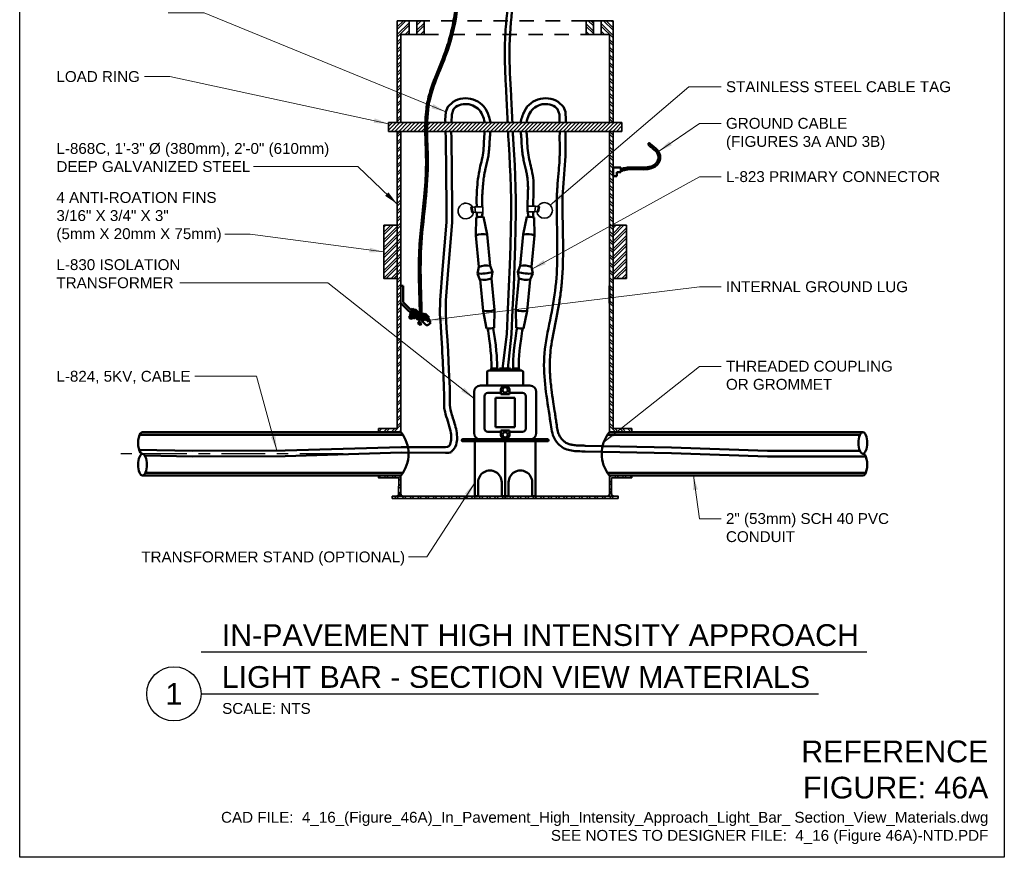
# Model space of a CAD drawing. Header units: inches. Extents: x 0 to 8.5, y 0 to 11.
# Tile 1 of 2: x 0 to 8.5, y 0 to 7.2. Entities that reach past the tile are written whole.
import ezdxf
from ezdxf.enums import TextEntityAlignment as Align

# ---------------------------------------------------------------- set-up
doc = ezdxf.new("R2010")
doc.units = ezdxf.units.IN
doc.header["$LTSCALE"] = 0.5
doc.header["$MEASUREMENT"] = 0
doc.linetypes.add('CENTER2', pattern=[1.125, 0.75, -0.125, 0.125, -0.125])
doc.linetypes.add('DASHED2', pattern=[0.375, 0.25, -0.125])
doc.layers.get('0').update_dxf_attribs({"linetype": 'CONTINUOUS', "lineweight": 35})
for name, color, linetype, lineweight in [('E-AFLD-CIRC-IDEN', 2, 'CONTINUOUS', 35), ('E-AFLD-CIRC-SERS', 203, 'CONTINUOUS', 50), ('E-AFLD-DEVC', 23, 'CONTINUOUS', 50), ('E-GRND-EQUI', 83, 'CONTINUOUS', 50), ('E-POWR-CNDT', 83, 'CONTINUOUS', 50), ('G-ANNO-PATT', 8, 'CONTINUOUS', 18), ('G-ANNO-RDME', 5, 'CONTINUOUS', 18), ('S-FABR-PL~~', 142, 'CONTINUOUS', 35)]:
    doc.layers.add(name, color=color, linetype=linetype, lineweight=lineweight)
for name, color, linetype in [('G-ANNO-DIMS', 7, 'CONTINUOUS'), ('G-ANNO-TEXT', 7, 'CONTINUOUS'), ('G-ANNO-TEXT @ 1', 7, 'CONTINUOUS'), ('G-ANNO-TTLB', 7, 'CONTINUOUS')]:
    doc.layers.add(name, color=color, linetype=linetype)
doc.styles.add('00-E-TITLE-1_1', font='arial.ttf', dxfattribs={"height": 0.1875})
doc.styles.add('01-E-BLDG-1_1', font='arial.ttf', dxfattribs={"height": 0.09375})
doc.styles.add('ARIAL', font='arial.ttf')
doc.dimstyles.new('01-E-BLDG-1_1', dxfattribs={"dimtxt": 0.09375, "dimasz": 0.125, "dimexe": 0.0625, "dimexo": 0.0625, "dimgap": 0.0625, "dimtad": 1, "dimdec": 4, "dimzin": 3, "dimdsep": 46, "dimlunit": 4, "dimtxsty": '01-E-BLDG-1_1', "dimcen": 0.0625, "dimclrd": 1, "dimclre": 1, "dimclrt": 256, "dimazin": 0, "dimtfac": 1, "dimtdec": 4, "dimtmove": 1, "dimatfit": 3, "dimfxl": 1, "dimfrac": 2, "dimtolj": 1, "dimtzin": 3, "dimlwd": 0, "dimlwe": 0, "dimarcsym": 0})

# ---------------------------------------------------------------- blocks, each defined once
blk = doc.blocks.new('*U3')
at = {"color": 0, "linetype": 'Continuous', "lineweight": 30}
blk.add_line((0.2344, 0), (5.5645, 0), dxfattribs=at)
blk.add_circle((0, 0), 0.2344, dxfattribs=at)
at = {"color": 0, "style": 'ARIAL', "flags": 4}
blk.add_attdef('TITLE', text='', height=0.1875, dxfattribs=at).set_placement((0.4134, -0.0043), align=Align.BOTTOM_LEFT)
blk.add_attdef('ID', text='', height=0.1875, dxfattribs=at).set_placement((0, 0), align=Align.MIDDLE_CENTER)
blk.add_attdef('SCALE', text='', height=0.0703, dxfattribs=at).set_placement((0.4167, -0.079), align=Align.TOP_LEFT)
blk = doc.blocks.new('G-DBRK')
at = {"color": 0, "linetype": 'ByBlock', "lineweight": -2}
blk.add_ellipse((0, -0.25), major_axis=(0, -0.25), ratio=0.4, dxfattribs=at)
blk.add_ellipse((0, -0.75), major_axis=(0, -0.25), ratio=0.4, start_param=0, end_param=3.141593, dxfattribs=at)

msp = doc.modelspace()

# ---------------------------------------------------------------- hatches: boundary and pattern name
at = {"layer": 'G-ANNO-PATT'}
h = msp.add_hatch(dxfattribs=at)
h.set_pattern_fill('ANSI32', color=256, scale=0.125, style=0)
h.paths.add_polyline_path([(3.2596, 6.3457), (3.2914, 6.3457), (3.2914, 7.1057), (3.362, 7.1057), (3.362, 7.2233), (3.2596, 7.2233)])
h.paths.add_polyline_path([(3.2914, 6.2687), (3.2596, 6.2687), (3.2596, 3.7021), (3.0982, 3.7021), (3.0982, 3.6717), (3.2913, 3.6717)])
h = msp.add_hatch(dxfattribs=at)
h.set_pattern_fill('ANSI32', color=256, scale=0.125, angle=-3.75e-05, style=0)
h.paths.add_polyline_path([(3.4919, 7.2233), (3.4294, 7.2233), (3.4294, 7.1057), (3.4919, 7.1057)])
h = msp.add_hatch(dxfattribs=at)
h.set_pattern_fill('ANSI32', color=256, scale=0.125, angle=90, style=0)
h.paths.add_polyline_path([(4.9524, 7.2233), (4.8899, 7.2233), (4.8899, 7.1057), (4.9524, 7.1057)])
h = msp.add_hatch(dxfattribs=at)
h.set_pattern_fill('ANSI32', color=256, scale=0.125, angle=90, style=0)
h.paths.add_polyline_path([(5.0904, 6.3457), (5.1222, 6.3457), (5.1222, 7.2233), (5.0197, 7.2233), (5.0197, 7.1057), (5.0904, 7.1057)])
h.paths.add_polyline_path([(5.1222, 6.2687), (5.0904, 6.2687), (5.0905, 3.6717), (5.2836, 3.6717), (5.2836, 3.7021), (5.1222, 3.7021)])
h = msp.add_hatch(dxfattribs=at)
h.set_pattern_fill('ANSI31', color=256, scale=0.18665, angle=-0.00004, style=0)
h.set_pattern_definition([(44.99996, (-2.662964, -1.414953), (-0.0164977, 0.01649772), [])])
h.paths.add_polyline_path([(5.1992, 6.2687), (3.1826, 6.2687), (3.1826, 6.3457), (5.1992, 6.3457)])
h = msp.add_hatch(dxfattribs=at)
h.set_pattern_fill('ANSI32', color=256, scale=0.125, style=0)
h.paths.add_polyline_path([(3.1447, 4.9979), (3.2596, 4.9979), (3.2596, 5.4577), (3.1447, 5.4577)])
h = msp.add_hatch(dxfattribs=at)
h.set_pattern_fill('ANSI32', color=256, scale=0.125, style=0)
h.paths.add_polyline_path([(5.1222, 4.9979), (5.2371, 4.9979), (5.2371, 5.4577), (5.1222, 5.4577)])
h = msp.add_hatch(dxfattribs=at)
h.set_pattern_fill('ANSI32', color=256, scale=0.125, style=0)
h.paths.add_polyline_path([(3.272, 3.2781), (3.2714, 3.138), (3.2913, 3.138), (3.2913, 3.2967), (3.0975, 3.2967), (3.0975, 3.2781)])
h = msp.add_hatch(dxfattribs=at)
h.set_pattern_fill('ANSI32', color=256, scale=0.125, style=0)
h.paths.add_polyline_path([(5.1098, 3.2781), (5.1104, 3.1381), (5.0905, 3.1381), (5.0905, 3.2967), (5.2843, 3.2967), (5.2843, 3.2781)])
h = msp.add_hatch(dxfattribs=at)
h.set_pattern_fill('ANSI32', color=256, scale=0.125, style=0)
h.paths.add_polyline_path([(3.2159, 3.1191), (5.1659, 3.1191), (5.1659, 3.0991), (3.2159, 3.0991)])
h = msp.add_hatch(dxfattribs=at)
h.set_pattern_fill('ANSI32', color=256, scale=0.125, style=0)
h.paths.add_polyline_path([(3.2913, 3.1381), (3.2714, 3.1381, -0.414214), (3.2524, 3.1191), (3.3104, 3.1191, -0.414214)])
h = msp.add_hatch(dxfattribs=at)
h.set_pattern_fill('ANSI32', color=256, scale=0.125, style=0)
h.paths.add_polyline_path([(5.1104, 3.1381), (5.0905, 3.1381, -0.414214), (5.0715, 3.1191), (5.1295, 3.1191, -0.414214)])

# ---------------------------------------------------------------- linework, layer by layer
at = {"layer": 'E-AFLD-CIRC-IDEN'}
for p, q in [((3.9048, 5.6108), (3.9291, 5.6177)), ((3.9978, 5.6177), (3.9291, 5.6177)), ((3.9291, 5.6177), (3.9349, 5.5689)), ((3.9978, 5.6177), (3.9979, 5.5676)), ((4.3842, 5.6229), (4.3837, 5.5727)), ((4.3842, 5.6229), (4.4534, 5.6229)), ((4.4534, 5.6229), (4.4475, 5.574)), ((4.4776, 5.616), (4.4534, 5.6229)), ((3.9124, 5.5735), (3.9349, 5.5689)), ((3.9979, 5.5676), (3.9349, 5.5689)), ((4.3837, 5.5727), (4.4475, 5.574)), ((4.47, 5.5786), (4.4475, 5.574))]:
    msp.add_line(p, q, dxfattribs=at)
for points in [[(3.903, 5.5675), (3.8941, 5.6111), (3.9043, 5.6132), (3.9132, 5.5696)], [(3.9124, 5.5735), (3.9048, 5.6108), (3.8976, 5.6093), (3.9052, 5.572)], [(4.4795, 5.5726), (4.4883, 5.6163), (4.4781, 5.6184), (4.4693, 5.5747)], [(4.47, 5.5786), (4.4776, 5.616), (4.4848, 5.6145), (4.4773, 5.5772)]]:
    msp.add_lwpolyline(points, close=True, dxfattribs=at)
for centre, start, end in [((3.8516, 5.5807), 28.2173, 352.80271), ((4.5308, 5.5858), 187.19722, 151.78262)]:
    msp.add_arc(centre, 0.0676, start, end, dxfattribs=at)
at = {"layer": 'E-AFLD-CIRC-SERS'}
for p, q in [((4.0049, 5.5301), (4.036, 5.379)), ((4.377, 5.5301), (4.3458, 5.379)), ((3.9398, 5.5239), (3.9379, 5.3696)), ((4.4421, 5.5239), (4.4439, 5.3696)), ((3.9379, 5.3696), (3.9638, 5.0984)), ((4.0619, 5.1078), (4.036, 5.379)), ((4.3199, 5.1078), (4.3458, 5.379)), ((4.4439, 5.3696), (4.4181, 5.0992)), ((4.0829, 5.055), (4.0619, 5.1078)), ((4.299, 5.055), (4.3202, 5.1085)), ((3.9523, 5.0419), (3.9638, 5.0984)), ((3.9523, 5.0419), (3.9728, 4.988)), ((4.0829, 5.055), (4.0722, 4.9983)), ((4.299, 5.055), (4.3095, 4.9991)), ((4.4295, 5.0419), (4.4075, 4.9889)), ((4.4295, 5.0419), (4.418, 5.0984)), ((4.0002, 4.7185), (3.9743, 4.9889)), ((4.0723, 4.9991), (4.0983, 4.7279)), ((4.3095, 4.9991), (4.2835, 4.7279)), ((4.3816, 4.7185), (4.4075, 4.9889)), ((4.0313, 4.5674), (4.0002, 4.7185)), ((4.0964, 4.5736), (4.0983, 4.7279)), ((4.2854, 4.5736), (4.2835, 4.7279)), ((4.3505, 4.5674), (4.3816, 4.7185))]:
    msp.add_line(p, q, dxfattribs=at)
for points in [[(3.7415, 6.523), (3.6948, 6.48), (3.6785, 6.4381), (3.6744, 6.3646), (3.6748, 6.3457)], [(3.7652, 6.4808), (3.7459, 6.4595), (3.7296, 6.4136), (3.7277, 6.3457)], [(4.6238, 6.4808), (4.6432, 6.4595), (4.6595, 6.4136), (4.6613, 6.3457)], [(4.6476, 6.523), (4.6942, 6.48), (4.7106, 6.4381), (4.7147, 6.3646), (4.7142, 6.3457)], [(3.6767, 6.2687), (3.6784, 6.2105)], [(3.6784, 6.2117), (3.6836, 5.6101)], [(3.7256, 6.2687), (3.7255, 6.2635), (3.7287, 6.2123)], [(3.7287, 6.2123), (3.7338, 5.609)], [(4.6634, 6.2687), (4.6636, 6.2635), (4.6604, 6.2123)], [(4.7124, 6.2687), (4.7107, 6.2105)], [(4.219, 6.2016), (4.2219, 6.1563), (4.2275, 6.0659), (4.2325, 5.9758), (4.2366, 5.8832), (4.2397, 5.7851), (4.2414, 5.6788), (4.2417, 5.5613), (4.2403, 5.4299), (4.2369, 5.2815), (4.2314, 5.1143), (4.2239, 4.9298), (4.2149, 4.7306), (4.2045, 4.5189), (4.1677, 4.2212)], [(4.2596, 6.2042), (4.2627, 6.1563), (4.2682, 6.0659), (4.2732, 5.9758), (4.2773, 5.8832), (4.2804, 5.7851), (4.2822, 5.6788), (4.2825, 5.5613), (4.281, 5.4299), (4.2776, 5.2815), (4.2721, 5.1143), (4.2647, 4.9298), (4.2556, 4.7306), (4.2452, 4.5189), (4.2142, 4.2212)], [(3.6836, 5.6101), (3.6846, 5.4837), (3.6501, 5.0749), (3.6297, 4.8098), (3.6278, 4.688)], [(3.7338, 5.609), (3.7349, 5.4818), (3.7002, 5.0708), (3.6799, 4.8075), (3.678, 4.6913)], [(4.0731, 4.2212), (4.073, 4.2453), (4.0726, 4.271), (4.0715, 4.2998), (4.0693, 4.3334), (4.0657, 4.3732), (4.0603, 4.4209), (4.0529, 4.4781), (4.0429, 4.5463), (4.0397, 4.5668)], [(4.088, 4.5714), (4.0916, 4.5483), (4.1017, 4.4794), (4.1092, 4.4217), (4.1146, 4.3736), (4.1183, 4.3334), (4.1205, 4.2997), (4.1216, 4.2708), (4.122, 4.245), (4.1221, 4.2209)], [(4.2938, 4.5714), (4.2902, 4.5483), (4.2802, 4.4794), (4.2726, 4.4217), (4.2672, 4.3736), (4.2636, 4.3334), (4.2614, 4.2997), (4.2602, 4.2708), (4.2598, 4.245), (4.2597, 4.2209)], [(4.3087, 4.2212), (4.3088, 4.2453), (4.3092, 4.271), (4.3103, 4.2998), (4.3125, 4.3334), (4.3161, 4.3732), (4.3215, 4.4209), (4.329, 4.4781), (4.3389, 4.5463), (4.3422, 4.5668)], [(3.6771, 3.5407), (3.2945, 3.5431), (2.2926, 3.5141), (1.4918, 3.5092), (1.0313, 3.5189)], [(3.6767, 3.4918), (3.2941, 3.4943), (2.2921, 3.4653), (1.4914, 3.4604), (1.0809, 3.469)], [(4.8808, 3.5048), (5.6268, 3.4889), (6.4567, 3.4598), (7.3044, 3.4598)], [(4.8819, 3.5546), (5.6268, 3.5384), (6.4567, 3.5093), (7.2537, 3.5092)]]:
    msp.add_lwpolyline(points, dxfattribs=at)
for points in [[(3.7652, 6.4808, -0.456625), (3.9938, 6.4114)], [(4.6238, 6.4808, 0.456625), (4.3953, 6.4114)]]:
    msp.add_lwpolyline(points, format="xyb", dxfattribs=at)
for centre, radius, start, end in [((3.8509, 6.3513), 0.2036, 20.87929, 122.52274), ((4.5381, 6.3513), 0.2036, 57.47718, 159.12063), ((3.9886, 5.357), 0.1738, 84.62511, 106.31034), ((4.3932, 5.357), 0.1738, 73.68958, 95.37481), ((4.0028, 5.2083), 0.1738, 79.00268, 111.93277), ((4.379, 5.2083), 0.1738, 68.06715, 100.99724), ((4.0288, 4.9371), 0.1738, 79.00268, 111.93277), ((4.353, 4.9371), 0.1738, 68.06715, 100.99724), ((3.9867, 5.3573), 0.3173, 263.77907, 287.64036), ((4.3951, 5.3573), 0.3173, 252.35956, 276.22086), ((4.0065, 5.1597), 0.1738, 259.48666, 292.41675), ((4.3753, 5.1562), 0.1703, 247.25357, 280.88583), ((4.0334, 4.8892), 0.1738, 259.00268, 291.93277), ((4.3485, 4.8892), 0.1738, 248.06715, 280.99724), ((4.0476, 4.7405), 0.1738, 264.62511, 286.31034), ((4.3342, 4.7405), 0.1738, 253.68958, 275.37481)]:
    msp.add_arc(centre, radius, start, end, dxfattribs=at)
for points, knots in [([(4.2534, 6.3457, 16715.3304), (4.2499, 6.4239, 16715.3304), (4.2403, 6.6299, 16715.3304), (4.2202, 6.9661, 16715.3304), (4.2473, 7.3371, 16715.3304), (4.3083, 7.6816, 16715.3304), (4.3951, 7.9334, 16715.3304), (4.4435, 8.1064, 16715.3304), (4.4192, 8.2401, 16715.3304), (4.2794, 8.2647, 16715.3304), (4.1624, 8.2736, 16715.3304), (4.0866, 8.2754, 16715.3304), (4.0543, 8.276, 16715.3304)], [7.983658, 7.983658, 7.983658, 7.983658, 21.206238, 42.847447, 64.849701, 83.926901, 101.847047, 109.666453, 114.501726, 122.498891, 129.878088, 135.282596, 135.282596, 135.282596, 135.282596]), ([(4.2127, 6.3457, 16715.3304), (4.2119, 6.3632, 16715.3304), (4.2111, 6.3807, 16715.3304), (4.2079, 6.4503, 16715.3304), (4.2054, 6.5023, 16715.3304), (4.2, 6.6104, 16715.3304), (4.1969, 6.6666, 16715.3304), (4.1915, 6.7793, 16715.3304), (4.1894, 6.8359, 16715.3304), (4.1878, 6.9354, 16715.3304), (4.1879, 6.9783, 16715.3304), (4.1901, 7.0641, 16715.3304), (4.1921, 7.1069, 16715.3304), (4.199, 7.2115, 16715.3304), (4.2048, 7.2732, 16715.3304), (4.2218, 7.4131, 16715.3304), (4.2339, 7.4913, 16715.3304), (4.2568, 7.6046, 16715.3304), (4.2648, 7.6401, 16715.3304), (4.2805, 7.7026, 16715.3304), (4.2879, 7.7297, 16715.3304), (4.3033, 7.7833, 16715.3304), (4.3114, 7.8099, 16715.3304), (4.3361, 7.8893, 16715.3304), (4.353, 7.9416, 16715.3304), (4.3714, 8.0027, 16715.3304), (4.3741, 8.0118, 16715.3304), (4.3793, 8.0297, 16715.3304), (4.3817, 8.0385, 16715.3304), (4.3882, 8.0646, 16715.3304), (4.3915, 8.0816, 16715.3304), (4.3939, 8.1064, 16715.3304), (4.3943, 8.1144, 16715.3304), (4.3943, 8.1334, 16715.3304), (4.3934, 8.1446, 16715.3304), (4.3902, 8.1625, 16715.3304), (4.3881, 8.1698, 16715.3304), (4.3843, 8.1785, 16715.3304), (4.383, 8.181, 16715.3304), (4.3804, 8.1851, 16715.3304), (4.3793, 8.1867, 16715.3304), (4.375, 8.1915, 16715.3304), (4.3714, 8.1946, 16715.3304), (4.362, 8.2006, 16715.3304), (4.3562, 8.2035, 16715.3304), (4.3428, 8.2087, 16715.3304), (4.3352, 8.211, 16715.3304), (4.3138, 8.2162, 16715.3304), (4.2991, 8.2186, 16715.3304), (4.2772, 8.2216, 16715.3304), (4.2703, 8.2225, 16715.3304), (4.2569, 8.2241, 16715.3304), (4.2502, 8.2249, 16715.3304), (4.2305, 8.227, 16715.3304), (4.2176, 8.2282, 16715.3304), (4.1859, 8.2307, 16715.3304), (4.1672, 8.2318, 16715.3304), (4.1176, 8.234, 16715.3304), (4.0861, 8.2348, 16715.3304), (4.0543, 8.2354, 16715.3304)], [8.086372, 8.086372, 8.086372, 8.086372, 11.045832, 11.045832, 19.870943, 19.870943, 29.366195, 29.366195, 38.861447, 38.861447, 46.014991, 46.014991, 53.168535, 53.168535, 63.504846, 63.504846, 76.682265, 76.682265, 82.723518, 82.723518, 87.373415, 87.373415, 92.023312, 92.023312, 101.323106, 101.323106, 102.959, 102.959, 104.594894, 104.594894, 107.866683, 107.866683, 109.408837, 109.408837, 111.52837, 111.52837, 113.262666, 113.262666, 114.11884, 114.11884, 114.892337, 114.892337, 116.437975, 116.437975, 117.983613, 117.983613, 119.52925, 119.52925, 122.017727, 122.017727, 123.145251, 123.145251, 124.272775, 124.272775, 126.527824, 126.527824, 129.884967, 129.884967, 135.239096, 135.239096, 135.239096, 135.239096]), ([(4.0395, 6.4283, 33430.6608), (4.0451, 6.4132, 33430.6608), (4.0513, 6.3969, 33430.6608), (4.0585, 6.3716, 33430.6608), (4.0605, 6.3638, 33430.6608), (4.0628, 6.3524, 33430.6608), (4.0634, 6.3491, 33430.6608), (4.0639, 6.3457, 33430.6608)], [0, 0, 0, 0, 0.0531937, 0.0531937, 0.07586255, 0.07586255, 0.08498552, 0.08498552, 0.08498552, 0.08498552]), ([(4.3496, 6.4283, 33430.6608), (4.3439, 6.4132, 33430.6608), (4.3378, 6.3969, 33430.6608), (4.3306, 6.3716, 33430.6608), (4.3286, 6.3638, 33430.6608), (4.3263, 6.3524, 33430.6608), (4.3257, 6.3491, 33430.6608), (4.3252, 6.3457, 33430.6608)], [0, 0, 0, 0, 0.05316971, 0.05316971, 0.07584798, 0.07584798, 0.08498552, 0.08498552, 0.08498552, 0.08498552]), ([(4.015, 6.2687, 33430.6608), (4.0141, 6.2606, 33430.6608), (4.0068, 6.1985, 33430.6608), (4.0088, 6.0839, 33430.6608), (3.9584, 5.9143, 33430.6608), (3.9478, 5.7737, 33430.6608), (3.9434, 5.6939, 33430.6608), (3.9454, 5.6177, 33430.6608)], [0.1629962, 0.1629962, 0.1629962, 0.1629962, 0.1900193, 0.3697935, 0.5456824, 0.7784559, 0.8689018, 0.8689018, 0.8689018, 0.8689018]), ([(4.0641, 6.2687, 33430.6608), (4.0636, 6.2644, 33430.6608), (4.0631, 6.2601, 33430.6608), (4.0621, 6.2505, 33430.6608), (4.0615, 6.2453, 33430.6608), (4.06, 6.2301, 33430.6608), (4.0592, 6.2199, 33430.6608), (4.0578, 6.1991, 33430.6608), (4.0573, 6.1886, 33430.6608), (4.0557, 6.1564, 33430.6608), (4.0547, 6.1344, 33430.6608), (4.0519, 6.1024, 33430.6608), (4.0509, 6.0931, 33430.6608), (4.0486, 6.0751, 33430.6608), (4.0474, 6.0665, 33430.6608), (4.0445, 6.0497, 33430.6608), (4.0429, 6.0414, 33430.6608), (4.0379, 6.0168, 33430.6608), (4.0342, 6.0009, 33430.6608), (4.0264, 5.9679, 33430.6608), (4.0223, 5.9509, 33430.6608), (4.0164, 5.9239, 33430.6608), (4.0143, 5.9136, 33430.6608), (4.0106, 5.8927, 33430.6608), (4.0089, 5.8823, 33430.6608), (4.0044, 5.8511, 33430.6608), (4.0021, 5.8304, 33430.6608), (3.9994, 5.8017, 33430.6608), (3.9987, 5.7936, 33430.6608), (3.9968, 5.7692, 33430.6608), (3.9957, 5.7532, 33430.6608), (3.9945, 5.7322, 33430.6608), (3.9941, 5.7273, 33430.6608), (3.9936, 5.7165, 33430.6608), (3.9934, 5.7107, 33430.6608), (3.993, 5.6892, 33430.6608), (3.993, 5.6696, 33430.6608), (3.9938, 5.633, 33430.6608), (3.9939, 5.6263, 33430.6608), (3.9941, 5.619, 33430.6608)], [0.1573926, 0.1573926, 0.1573926, 0.1573926, 0.1711854, 0.1711854, 0.1892111, 0.1892111, 0.2252625, 0.2252625, 0.2613139, 0.2613139, 0.3334167, 0.3334167, 0.3629897, 0.3629897, 0.3896414, 0.3896414, 0.4162931, 0.4162931, 0.4695964, 0.4695964, 0.5297152, 0.5297152, 0.5683755, 0.5683755, 0.6070357, 0.6070357, 0.6843561, 0.6843561, 0.7152614, 0.7152614, 0.7770721, 0.7770721, 0.7976673, 0.7976673, 0.8182625, 0.8182625, 0.8601815, 0.8601815, 0.8689018, 0.8689018, 0.8689018, 0.8689018]), ([(4.325, 6.2687, 33430.6608), (4.3255, 6.2644, 33430.6608), (4.3259, 6.2601, 33430.6608), (4.327, 6.2505, 33430.6608), (4.3276, 6.2453, 33430.6608), (4.3291, 6.2301, 33430.6608), (4.3299, 6.2199, 33430.6608), (4.3313, 6.1991, 33430.6608), (4.3318, 6.1885, 33430.6608), (4.3334, 6.1564, 33430.6608), (4.3344, 6.1343, 33430.6608), (4.3372, 6.1024, 33430.6608), (4.3381, 6.093, 33430.6608), (4.3404, 6.0749, 33430.6608), (4.3418, 6.0663, 33430.6608), (4.3447, 6.0493, 33430.6608), (4.3463, 6.0409, 33430.6608), (4.3514, 6.0162, 33430.6608), (4.3551, 6.0002, 33430.6608), (4.3626, 5.9693, 33430.6608), (4.3663, 5.9544, 33430.6608), (4.3725, 5.9274, 33430.6608), (4.375, 5.9153, 33430.6608), (4.3794, 5.8915, 33430.6608), (4.3812, 5.8799, 33430.6608), (4.3857, 5.8451, 33430.6608), (4.3874, 5.8221, 33430.6608), (4.3882, 5.7885, 33430.6608), (4.3883, 5.7791, 33430.6608), (4.3881, 5.7639, 33430.6608), (4.388, 5.7583, 33430.6608), (4.3876, 5.7411, 33430.6608), (4.387, 5.7288, 33430.6608), (4.3859, 5.6963, 33430.6608), (4.3853, 5.6761, 33430.6608), (4.3845, 5.6284, 33430.6608), (4.3842, 5.6039, 33430.6608), (4.3841, 5.5739, 33430.6608)], [0.1573926, 0.1573926, 0.1573926, 0.1573926, 0.1711979, 0.1711979, 0.1892269, 0.1892269, 0.2252847, 0.2252847, 0.2613425, 0.2613425, 0.3334582, 0.3334582, 0.3630367, 0.3630367, 0.3899766, 0.3899766, 0.4169165, 0.4169165, 0.4707962, 0.4707962, 0.5250417, 0.5250417, 0.5738811, 0.5738811, 0.6227205, 0.6227205, 0.7203994, 0.7203994, 0.7572452, 0.7572452, 0.7783467, 0.7783467, 0.8205498, 0.8205498, 0.8627528, 0.8627528, 0.8945918, 0.8945918, 0.8945918, 0.8945918]), ([(4.3741, 6.2687, 33430.6608), (4.3749, 6.2606, 33430.6608), (4.3822, 6.1985, 33430.6608), (4.3803, 6.0839, 33430.6608), (4.4307, 5.9143, 33430.6608), (4.4406, 5.7898, 33430.6608), (4.4333, 5.6823, 33430.6608), (4.4329, 5.6229, 33430.6608)], [0.1629962, 0.1629962, 0.1629962, 0.1629962, 0.1900193, 0.3697935, 0.5456824, 0.7784559, 0.8945918, 0.8945918, 0.8945918, 0.8945918]), ([(4.6387, 5.4452, 16715.3304), (4.6375, 5.4926, 16715.3304), (4.6363, 5.5402, 16715.3304), (4.6357, 5.625, 16715.3304), (4.6359, 5.6619, 16715.3304), (4.6376, 5.7187, 16715.3304), (4.6385, 5.7384, 16715.3304), (4.6408, 5.7778, 16715.3304), (4.6422, 5.7974, 16715.3304), (4.6469, 5.8558, 16715.3304), (4.6506, 5.8943, 16715.3304), (4.6563, 5.9615, 16715.3304), (4.6585, 5.9905, 16715.3304), (4.6608, 6.0336, 16715.3304), (4.6614, 6.0478, 16715.3304), (4.6621, 6.0763, 16715.3304), (4.6623, 6.0906, 16715.3304), (4.6624, 6.1338, 16715.3304), (4.6619, 6.163, 16715.3304), (4.6611, 6.198, 16715.3304), (4.661, 6.2037, 16715.3304), (4.6608, 6.2093, 16715.3304)], [0, 0, 0, 0, 8.001486, 8.001486, 14.14119, 14.14119, 17.39894, 17.39894, 20.65669, 20.65669, 27.17219, 27.17219, 32.16898, 32.16898, 34.661587, 34.661587, 37.154195, 37.154195, 42.139411, 42.139411, 43.097589, 43.097589, 43.097589, 43.097589]), ([(4.6885, 5.4464, 16715.3304), (4.6896, 5.3848, 16715.3304), (4.6907, 5.3229, 16715.3304), (4.6909, 5.2134, 16715.3304), (4.6905, 5.1659, 16715.3304), (4.6874, 5.0654, 16715.3304), (4.6845, 5.0123, 16715.3304), (4.6763, 4.9197, 16715.3304), (4.6718, 4.8802, 16715.3304), (4.6602, 4.8013, 16715.3304), (4.6533, 4.7623, 16715.3304), (4.6303, 4.6422, 16715.3304), (4.6128, 4.5623, 16715.3304), (4.5929, 4.447, 16715.3304), (4.5874, 4.4105, 16715.3304), (4.5805, 4.349, 16715.3304), (4.5783, 4.3238, 16715.3304), (4.576, 4.2776, 16715.3304), (4.5756, 4.2565, 16715.3304), (4.576, 4.214, 16715.3304), (4.5768, 4.1926, 16715.3304), (4.5806, 4.1282, 16715.3304), (4.5852, 4.0848, 16715.3304), (4.5954, 4.0053, 16715.3304), (4.6006, 3.9694, 16715.3304), (4.61, 3.9077, 16715.3304), (4.614, 3.8823, 16715.3304), (4.6203, 3.8405, 16715.3304), (4.6228, 3.8243, 16715.3304), (4.6274, 3.7925, 16715.3304), (4.6296, 3.7769, 16715.3304), (4.6344, 3.741, 16715.3304), (4.6368, 3.7216, 16715.3304), (4.6433, 3.6861, 16715.3304), (4.6473, 3.6699, 16715.3304), (4.655, 3.6498, 16715.3304), (4.6575, 3.6442, 16715.3304), (4.6624, 3.6348, 16715.3304), (4.6648, 3.6308, 16715.3304), (4.67, 3.6229, 16715.3304), (4.6728, 3.619, 16715.3304), (4.6819, 3.6077, 16715.3304), (4.6889, 3.6006, 16715.3304), (4.7026, 3.5891, 16715.3304), (4.7092, 3.5843, 16715.3304), (4.7206, 3.5775, 16715.3304), (4.7253, 3.5751, 16715.3304), (4.7391, 3.5691, 16715.3304), (4.7489, 3.566, 16715.3304), (4.7704, 3.5613, 16715.3304), (4.7821, 3.5596, 16715.3304), (4.8032, 3.5577, 16715.3304), (4.8122, 3.5571, 16715.3304), (4.8329, 3.5561, 16715.3304), (4.8445, 3.5557, 16715.3304), (4.8647, 3.555, 16715.3304), (4.8734, 3.5548, 16715.3304), (4.8821, 3.5546, 16715.3304)], [0, 0, 0, 0, 10.397039, 10.397039, 18.326606, 18.326606, 27.15337, 27.15337, 33.695786, 33.695786, 40.238202, 40.238202, 53.967191, 53.967191, 60.388931, 60.388931, 64.888664, 64.888664, 68.6949, 68.6949, 72.501136, 72.501136, 80.113608, 80.113608, 86.294923, 86.294923, 90.598539, 90.598539, 93.301038, 93.301038, 95.878283, 95.878283, 99.211667, 99.211667, 102.545052, 102.545052, 103.916176, 103.916176, 104.983864, 104.983864, 106.051551, 106.051551, 108.186925, 108.186925, 109.97748, 109.97748, 111.198251, 111.198251, 113.510102, 113.510102, 115.821953, 115.821953, 117.451569, 117.451569, 119.454873, 119.454873, 120.932101, 120.932101, 120.932101, 120.932101]), ([(3.6278, 4.688, 33430.6608), (3.6478, 4.3863, 33430.6608), (3.6568, 4.2069, 33430.6608), (3.664, 4.0046, 33430.6608), (3.6637, 3.9622, 33430.6608), (3.6632, 3.9166, 33430.6608), (3.6631, 3.9032, 33430.6608), (3.6659, 3.8734, 33430.6608), (3.6686, 3.8594, 33430.6608), (3.6783, 3.8191, 33430.6608), (3.6872, 3.7936, 33430.6608), (3.7047, 3.7381, 33430.6608), (3.7131, 3.7095, 33430.6608), (3.7282, 3.6372, 33430.6608), (3.7288, 3.5983, 33430.6608), (3.7112, 3.5547, 33430.6608), (3.705, 3.5447, 33430.6608), (3.6771, 3.5407, 33430.6608)], [0, 0, 0, 0, 0.067468, 0.067468, 0.1245228, 0.1245228, 0.1677619, 0.1677619, 0.2110009, 0.2110009, 0.297479, 0.297479, 0.3839571, 0.3839571, 0.5445612, 0.5445612, 0.6085089, 0.6085089, 0.6085089, 0.6085089]), ([(3.678, 4.6913, 33430.6608), (3.7235, 4.0046, 33430.6608), (3.7044, 3.914, 33430.6608), (3.7303, 3.8204, 33430.6608), (3.7664, 3.7148, 33430.6608), (3.7773, 3.6351, 33430.6608), (3.7742, 3.5706, 33430.6608), (3.7536, 3.522, 33430.6608), (3.7157, 3.4931, 33430.6608), (3.6767, 3.4918, 33430.6608)], [0, 0, 0, 0, 0.153373, 0.2542084, 0.3791468, 0.4509079, 0.5075746, 0.597431, 0.6172264, 0.6172264, 0.6172264, 0.6172264])]:
    msp.add_open_spline(points, degree=3, knots=knots, dxfattribs=at)
for points in [[(3.9938, 6.4114, 33430.6608), (4.0019, 6.3896, 33430.6608), (4.01, 6.3679, 33430.6608), (4.0144, 6.3457, 33430.6608)], [(4.3953, 6.4114, 33430.6608), (4.3872, 6.3896, 33430.6608), (4.3791, 6.3679, 33430.6608), (4.3747, 6.3457, 33430.6608)], [(4.219, 6.2024, 16715.3304), (4.218, 6.2245, 16715.3304), (4.2171, 6.2466, 16715.3304), (4.2161, 6.2687, 16715.3304)], [(4.2596, 6.2042, 16715.3304), (4.2587, 6.2257, 16715.3304), (4.2577, 6.2472, 16715.3304), (4.2568, 6.2687, 16715.3304)], [(3.9469, 5.5686, 33430.6608), (3.9473, 5.5556, 33430.6608), (3.9478, 5.5415, 33430.6608), (3.9484, 5.5262, 33430.6608)], [(3.994, 5.5682, 33430.6608), (3.9939, 5.5537, 33430.6608), (3.9936, 5.5394, 33430.6608), (3.9935, 5.5308, 33430.6608)], [(4.3879, 5.5734, 33430.6608), (4.388, 5.5571, 33430.6608), (4.3884, 5.5411, 33430.6608), (4.3885, 5.5308, 33430.6608)], [(4.4328, 5.5737, 33430.6608), (4.433, 5.5579, 33430.6608), (4.4333, 5.542, 33430.6608), (4.4336, 5.5261, 33430.6608)]]:
    msp.add_open_spline(points, degree=3, dxfattribs=at)
for points in [[(4.6885, 5.4464, 16715.3304), (4.6888, 5.7446, 16715.3304), (4.7114, 6.0548, 16715.3304), (4.7107, 6.2105, 16715.3304)], [(4.6387, 5.4456, 16715.3304), (4.6178, 4.8559, 16715.3304), (4.5265, 4.2815, 16715.3304), (4.5825, 3.7534, 16715.3304), (4.6185, 3.6114, 16715.3304), (4.7097, 3.5276, 16715.3304), (4.8222, 3.5067, 16715.3304), (4.8808, 3.5048, 16715.3304)]]:
    msp.add_spline(points, degree=3, dxfattribs=at)
at = {"layer": 'E-AFLD-DEVC'}
for p, q in [((4.0342, 4.0737), (4.0342, 4.1892)), ((4.048, 4.2029), (4.3339, 4.2029)), ((4.0698, 4.2212), (4.1268, 4.2212)), ((4.0698, 4.2212), (4.0698, 4.2029)), ((4.1268, 4.2212), (4.1268, 4.2029)), ((4.1434, 4.2029), (4.1434, 4.2212)), ((4.2384, 4.2212), (4.1434, 4.2212)), ((4.2142, 4.2212), (4.1677, 4.2212)), ((4.2384, 4.2029), (4.2384, 4.2212)), ((4.312, 4.2212), (4.255, 4.2212)), ((4.255, 4.2212), (4.255, 4.2029)), ((4.312, 4.2212), (4.312, 4.2029)), ((4.3476, 4.0737), (4.3476, 4.1892)), ((3.9226, 4.0188), (3.9226, 3.6652)), ((3.9774, 4.0737), (4.4044, 4.0737)), ((4.0403, 4.0096), (4.153, 4.0096)), ((4.153, 3.9987), (4.153, 4.0357)), ((4.153, 3.9987), (4.2289, 3.9987)), ((4.2289, 3.9987), (4.2289, 4.0357)), ((4.2289, 4.0096), (4.3415, 4.0096)), ((4.4593, 4.0188), (4.4593, 3.6652)), ((4.0129, 3.9822), (4.0129, 3.7019)), ((4.1086, 3.7154), (4.1086, 3.9687)), ((4.1086, 3.9687), (4.2732, 3.9687)), ((4.2732, 3.7154), (4.2732, 3.9687)), ((4.3689, 3.9822), (4.3689, 3.7019)), ((4.0403, 3.6745), (4.153, 3.6745)), ((4.1086, 3.7154), (4.2732, 3.7154)), ((4.153, 3.6853), (4.153, 3.6483)), ((4.153, 3.6853), (4.2289, 3.6853)), ((4.2289, 3.6853), (4.2289, 3.6483)), ((4.2289, 3.6745), (4.3415, 3.6745)), ((3.8251, 3.6104, 33430.6608), (4.5567, 3.6104, 33430.6608)), ((3.8251, 3.5922, 33430.6608), (4.5567, 3.5922, 33430.6608)), ((3.9279, 3.5922, 33430.6608), (3.9279, 3.1274)), ((4.1909, 3.5922, 33430.6608), (4.1909, 3.1191, 33430.6608)), ((4.454, 3.5922, 33430.6608), (4.454, 3.1274)), ((3.9579, 3.2391), (3.9579, 3.1274)), ((4.1609, 3.2391), (4.1609, 3.1274)), ((4.2209, 3.2391), (4.2209, 3.1274)), ((4.4239, 3.2391), (4.4239, 3.1274)), ((3.9495, 3.1191), (3.9362, 3.1191)), ((4.2126, 3.1191), (4.1693, 3.1191)), ((4.4323, 3.1191), (4.4456, 3.1191))]:
    msp.add_line(p, q, dxfattribs=at)
for centre in [(4.1909, 4.0357), (4.1909, 3.6483)]:
    msp.add_circle(centre, 0.023, dxfattribs=at)
for centre, radius, start, end in [((4.048, 4.1892), 0.0137, 89.99996, 179.99996), ((4.3339, 4.1892), 0.0137, 359.99996, 89.99996), ((3.9774, 4.0188), 0.0549, 89.99996, 179.99996), ((4.0403, 3.9822), 0.0274, 89.99996, 179.99996), ((4.1909, 4.0357), 0.0379, 359.99996, 179.99996), ((4.3415, 3.9822), 0.0274, 359.99996, 89.99996), ((4.4044, 4.0188), 0.0549, 359.99996, 89.99996), ((3.9774, 3.6652), 0.0549, 179.99996, 269.99996), ((4.0403, 3.7019), 0.0274, 179.99996, 269.99996), ((4.3415, 3.7019), 0.0274, 269.99996, 359.99996), ((4.4044, 3.6652), 0.0549, 269.99996, 359.99996), ((4.1909, 3.6483), 0.0379, 179.99996, 359.99996)]:
    msp.add_arc(centre, radius, start, end, dxfattribs=at)
for centre, major_axis, ratio, start_param, end_param in [((3.8251, 3.6013, 33430.6608), (-0.00642, 0.00642), 1, -0.785399, 2.356194), ((4.5567, 3.6013, 33430.6608), (-0.00642, 0.00642), 1, 2.356194, 5.497786), ((4.0594, 3.2391), (0.0718, 0.0718), 0.999996, -0.785122, 2.356493), ((4.3224, 3.2391), (-0.0718, 0.0718), 0.999997, 3.926632, 7.068247), ((3.9362, 3.1274), (0.00592, 0.00592), 1, 2.356194, 3.926991), ((3.9495, 3.1274), (-0.00592, 0.00592), 1, 2.356194, 3.926991), ((4.1693, 3.1274), (0.00592, 0.00592), 1, 2.356194, 3.926991), ((4.2126, 3.1274), (-0.00592, 0.00592), 1, 2.356194, 3.926991), ((4.4323, 3.1274), (0.00592, 0.00592), 1, 2.356194, 3.926991), ((4.4456, 3.1274), (-0.00592, 0.00592), 1, 2.356194, 3.926991)]:
    msp.add_ellipse(centre, major_axis=major_axis, ratio=ratio, start_param=start_param, end_param=end_param, dxfattribs=at)
at = {"layer": 'E-GRND-EQUI'}
for p, q in [((5.1223, 5.9567), (5.1892, 5.9567)), ((5.1223, 5.8818), (5.1223, 5.9567)), ((5.1892, 5.9572), (5.1892, 5.9168)), ((5.1546, 5.8818), (5.1223, 5.8818)), ((5.1892, 5.9164), (5.1546, 5.9164)), ((5.1546, 5.9164), (5.1546, 5.8818)), ((3.2914, 4.935), (3.3098, 4.935)), ((3.3098, 4.935), (3.3098, 4.7939)), ((5.0903, 4.935), (5.0903, 4.7863)), ((3.4368, 4.6409), (3.2914, 4.7863)), ((3.3098, 4.7939), (3.4498, 4.6539)), ((3.3601, 4.6639), (3.3731, 4.6769)), ((3.3645, 4.6856), (3.3775, 4.6986)), ((3.3645, 4.6856), (3.3991, 4.6509)), ((3.3775, 4.727), (3.3905, 4.74)), ((3.3775, 4.727), (3.4828, 4.6216)), ((3.3775, 4.6986), (3.4121, 4.6639)), ((3.3861, 4.6899), (3.3868, 4.6906)), ((3.3905, 4.74), (3.496, 4.6345)), ((3.4047, 4.7258), (3.4133, 4.7344)), ((3.4133, 4.7344), (3.448, 4.6998)), ((3.422, 4.7084), (3.4307, 4.7171)), ((3.4393, 4.6911), (3.448, 4.6998)), ((3.4703, 4.6927), (3.4779, 4.7003)), ((3.4706, 4.6815), (3.5279, 4.6242)), ((3.4779, 4.7003), (3.5409, 4.6372)), ((3.492, 4.6861), (3.5007, 4.6947)), ((3.5007, 4.6947), (3.5354, 4.6601)), ((3.5094, 4.6687), (3.518, 4.6774)), ((3.3601, 4.6639), (3.3775, 4.6466)), ((3.3685, 4.6695), (3.383, 4.6549)), ((3.3775, 4.6466), (3.3905, 4.6596)), ((3.3991, 4.6509), (3.4121, 4.6639)), ((3.4035, 4.6726), (3.4042, 4.6733)), ((3.4498, 4.6539), (3.4368, 4.6409)), ((3.4385, 4.6125), (3.4515, 4.6255)), ((3.4385, 4.6125), (3.4559, 4.5951)), ((3.4429, 4.6341), (3.4559, 4.6471)), ((3.4429, 4.6341), (3.4699, 4.6071)), ((3.4469, 4.618), (3.4614, 4.6034)), ((3.4559, 4.6471), (3.4821, 4.6209)), ((3.4559, 4.5951), (3.4689, 4.6081)), ((3.4645, 4.6385), (3.4653, 4.6392)), ((3.4783, 4.6522), (3.4891, 4.663)), ((3.4819, 4.6211), (3.4826, 4.6218)), ((3.4852, 4.6565), (3.4998, 4.6419)), ((3.4956, 4.6348), (3.5064, 4.6457)), ((3.5267, 4.6514), (3.5354, 4.6601)), ((3.5279, 4.6242), (3.5409, 4.6372)), ((3.5306, 4.5999), (3.5503, 4.6196)), ((3.5373, 4.6326), (3.5503, 4.6196))]:
    msp.add_line(p, q, dxfattribs=at)
msp.add_lwpolyline([(3.5039, 4.6005), (3.4828, 4.6216)], dxfattribs=at)
for centre, radius, start, end in [((5.4351, 6.1587, 17267.9835), 0.00826, 53.99286, 214.10959), ((3.5176, 4.6146), 0.0196, 225.8849, 311.3063)]:
    msp.add_arc(centre, radius, start, end, dxfattribs=at)
for points, knots in [([(3.455, 4.6755, 16715.3304), (3.4542, 4.7042, 16715.3304), (3.4534, 4.733, 16715.3304), (3.4515, 4.7961, 16715.3304), (3.4504, 4.8305, 16715.3304), (3.4474, 4.9338, 16715.3304), (3.4458, 5.0028, 16715.3304), (3.4456, 5.118, 16715.3304), (3.4462, 5.1642, 16715.3304), (3.4492, 5.2495, 16715.3304), (3.4514, 5.2886, 16715.3304), (3.4572, 5.3666, 16715.3304), (3.4607, 5.4054, 16715.3304), (3.4722, 5.5219, 16715.3304), (3.4811, 5.5994, 16715.3304), (3.4932, 5.7193, 16715.3304), (3.4971, 5.7617, 16715.3304), (3.503, 5.8418, 16715.3304), (3.5052, 5.8795, 16715.3304), (3.5075, 5.9456, 16715.3304), (3.5079, 5.9738, 16715.3304), (3.5078, 6.0305, 16715.3304), (3.5071, 6.059, 16715.3304), (3.5047, 6.1446, 16715.3304), (3.5022, 6.202, 16715.3304), (3.501, 6.2944, 16715.3304), (3.5012, 6.3295, 16715.3304), (3.5041, 6.3974, 16715.3304), (3.5066, 6.4302, 16715.3304), (3.5138, 6.486, 16715.3304), (3.5176, 6.5091, 16715.3304), (3.5272, 6.5549, 16715.3304), (3.533, 6.5776, 16715.3304), (3.5525, 6.6451, 16715.3304), (3.5684, 6.6894, 16715.3304), (3.6007, 6.7726, 16715.3304), (3.6168, 6.8116, 16715.3304), (3.6475, 6.8875, 16715.3304), (3.6622, 6.9245, 16715.3304), (3.6934, 7.0117, 16715.3304), (3.7087, 7.0623, 16715.3304), (3.7344, 7.1647, 16715.3304), (3.7448, 7.2165, 16715.3304), (3.7688, 7.3729, 16715.3304), (3.7754, 7.4787, 16715.3304), (3.7718, 7.6202, 16715.3304), (3.7699, 7.6561, 16715.3304), (3.7644, 7.7196, 16715.3304), (3.7614, 7.7472, 16715.3304), (3.7541, 7.8024, 16715.3304), (3.7499, 7.8301, 16715.3304), (3.754, 7.913, 16715.3304), (3.7758, 7.9352, 16715.3304), (3.7957, 7.96, 16715.3304), (3.8023, 7.9688, 16715.3304), (3.8194, 7.9791, 16715.3304), (3.8412, 7.9936, 16715.3304), (3.8614, 8.0036, 16715.3304), (3.8816, 8.0082, 16715.3304), (3.9065, 8.0159, 16715.3304), (3.945, 8.0245, 16715.3304), (3.9862, 8.0331, 16715.3304), (4.0465, 8.0399, 16715.3304), (4.115, 8.0456, 16715.3304), (4.1749, 8.0485, 16715.3304), (4.2264, 8.0736, 16715.3304), (4.269, 8.1051, 16715.3304), (4.3017, 8.1871, 16715.3304)], [0.943661, 0.943661, 0.943661, 0.943661, 5.808717, 5.808717, 11.617434, 11.617434, 23.234868, 23.234868, 31.024734, 31.024734, 37.619789, 37.619789, 44.214845, 44.214845, 57.404957, 57.404957, 64.622513, 64.622513, 71.022448, 71.022448, 75.803397, 75.803397, 80.584345, 80.584345, 90.146243, 90.146243, 96.021537, 96.021537, 101.562469, 101.562469, 105.508449, 105.508449, 109.454428, 109.454428, 117.346387, 117.346387, 124.396353, 124.396353, 131.083453, 131.083453, 140.073332, 140.073332, 149.063212, 149.063212, 167.042971, 167.042971, 173.149916, 173.149916, 177.881095, 177.881095, 182.612275, 182.612275, 192.074634, 192.074634, 193.551224, 193.551224, 196.504403, 196.504403, 197.859473, 197.859473, 198.663346, 198.663346, 199.467218, 199.467218, 201.074964, 201.074964, 202.192128, 202.192128, 202.192128, 202.192128]), ([(3.4712, 4.6591, 16715.3304), (3.4707, 4.6776, 16715.3304), (3.4653, 4.878, 16715.3304), (3.4454, 5.3228, 16715.3304), (3.555, 5.9168, 16715.3304), (3.4817, 6.511, 16715.3304), (3.7048, 6.9381, 16715.3304), (3.7948, 7.3566, 16715.3304), (3.7908, 7.7528, 16715.3304), (3.7261, 8.0325, 16715.3304), (4.2547, 8.0364, 16715.3304), (4.3165, 8.1874, 16715.3304)], [0, 0, 0, 0, 3.129279, 33.88689, 74.901777, 104.988256, 131.859961, 154.054694, 176.950854, 198.259189, 202.158759, 202.158759, 202.158759, 202.158759]), ([(5.189, 5.9257, 17267.9835), (5.2032, 5.9308, 17267.9835), (5.3135, 5.9596, 17267.9835), (5.4726, 5.9075, 17267.9835), (5.5362, 6.0327, 17267.9835), (5.5218, 6.1028, 17267.9835), (5.4709, 6.1334, 17267.9835), (5.4455, 6.1596, 17267.9835), (5.4399, 6.1654, 17267.9835)], [68.440032, 68.440032, 68.440032, 68.440032, 70.774034, 85.932119, 88.841425, 91.991628, 96.655062, 97.97587, 97.97587, 97.97587, 97.97587]), ([(5.1899, 5.943, 17267.9835), (5.2062, 5.9484, 17267.9835), (5.2206, 5.9518, 17267.9835), (5.2503, 5.9562, 17267.9835), (5.2656, 5.9573, 17267.9835), (5.3088, 5.9586, 17267.9835), (5.3367, 5.9573, 17267.9835), (5.3892, 5.9567, 17267.9835), (5.4138, 5.9575, 17267.9835), (5.4473, 5.9642, 17267.9835), (5.4584, 5.9678, 17267.9835), (5.4781, 5.9781, 17267.9835), (5.4866, 5.9847, 17267.9835), (5.5004, 6.001, 17267.9835), (5.5059, 6.0101, 17267.9835), (5.5114, 6.0248, 17267.9835), (5.5127, 6.03, 17267.9835), (5.5141, 6.0404, 17267.9835), (5.5142, 6.0458, 17267.9835), (5.5132, 6.0572, 17267.9835), (5.5118, 6.0633, 17267.9835), (5.5081, 6.0738, 17267.9835), (5.5059, 6.0782, 17267.9835), (5.5008, 6.0865, 17267.9835), (5.4977, 6.0905, 17267.9835), (5.4866, 6.1027, 17267.9835), (5.4769, 6.1107, 17267.9835), (5.4614, 6.1233, 17267.9835), (5.4562, 6.1275, 17267.9835), (5.4475, 6.135, 17267.9835), (5.444, 6.1382, 17267.9835), (5.4374, 6.1446, 17267.9835), (5.4343, 6.1478, 17267.9835), (5.4302, 6.152, 17267.9835), (5.4292, 6.1531, 17267.9835), (5.4282, 6.1541, 17267.9835)], [68.888187, 68.888187, 68.888187, 68.888187, 71.006199, 71.006199, 73.186512, 73.186512, 77.192107, 77.192107, 81.197702, 81.197702, 83.542093, 83.542093, 85.886484, 85.886484, 87.846276, 87.846276, 88.889316, 88.889316, 89.932356, 89.932356, 91.133697, 91.133697, 92.126908, 92.126908, 93.12012, 93.12012, 95.273468, 95.273468, 96.321619, 96.321619, 97.03087, 97.03087, 97.740121, 97.740121, 97.97587, 97.97587, 97.97587, 97.97587])]:
    msp.add_open_spline(points, degree=3, knots=knots, dxfattribs=at)
at = {"layer": 'E-POWR-CNDT'}
for p, q in [((3.2913, 3.6717), (1.0604, 3.6717)), ((5.0905, 3.6717), (7.2791, 3.6717)), ((3.3079, 3.649), (1.0359, 3.649)), ((5.0739, 3.649), (7.2546, 3.649)), ((3.3079, 3.3195), (1.0849, 3.3195)), ((5.074, 3.3195), (7.3036, 3.3195)), ((3.2913, 3.2967), (1.0604, 3.2967)), ((5.0905, 3.2967), (7.2793, 3.2967))]:
    msp.add_line(p, q, dxfattribs=at)
for centre, start, end in [((3.0571, 3.4842), 321.3223, 38.67782), ((5.3246, 3.4843), 141.31863, 218.6902)]:
    msp.add_arc(centre, 0.3, start, end, dxfattribs=at)
at = {"layer": 'G-ANNO-DIMS', "linetype": 'CENTER2'}
msp.add_line((2.7936, 3.4842), (0.8725, 3.4842), dxfattribs=at)
at = {"layer": 'G-ANNO-TEXT', "linetype": 'Continuous', "lineweight": 30}
msp.add_line((1.5657, 1.7735), (7.3131, 1.7735), dxfattribs=at)
at = {"layer": 'G-ANNO-TTLB'}
msp.add_lwpolyline([(0, 11), (8.5, 11), (8.5, 0), (0, 0)], close=True, dxfattribs=at)
at = {"layer": 'S-FABR-PL~~'}
for p, q in [((3.4294, 7.2233), (3.362, 7.2233)), ((5.0198, 7.2233), (4.9524, 7.2233)), ((3.4294, 7.1057), (3.362, 7.1057)), ((5.0198, 7.1057), (4.9524, 7.1057)), ((3.1826, 6.2687), (3.1826, 6.3457)), ((3.1826, 6.3457), (5.1992, 6.3457)), ((5.1992, 6.3457), (5.1992, 6.2687)), ((5.1992, 6.2687), (3.1826, 6.2687))]:
    msp.add_line(p, q, dxfattribs=at)
at = {"layer": 'S-FABR-PL~~', "linetype": 'DASHED2'}
for p, q in [((4.8899, 7.2233), (3.4919, 7.2233)), ((3.4919, 7.1057), (4.8899, 7.1057))]:
    msp.add_line(p, q, dxfattribs=at)
at = {"layer": 'S-FABR-PL~~'}
for points in [[(3.2914, 6.3457), (3.2914, 7.1057), (3.362, 7.1057), (3.362, 7.2233), (3.2596, 7.2233), (3.2596, 6.3457)], [(5.0904, 6.3457), (5.0904, 7.1057), (5.0197, 7.1057), (5.0197, 7.2233), (5.1222, 7.2233), (5.1222, 6.3457)], [(3.2596, 6.2687), (3.2596, 3.7021), (3.0982, 3.7021), (3.0982, 3.6717), (3.2913, 3.6717)], [(3.2913, 3.6717), (3.2914, 6.2687)], [(5.0905, 3.6717), (5.0904, 6.2687)], [(5.1222, 6.2687), (5.1222, 3.7021), (5.2836, 3.7021), (5.2836, 3.6717), (5.0905, 3.6717)], [(3.272, 3.2781), (3.2714, 3.138), (3.2913, 3.138), (3.2913, 3.2967), (3.0975, 3.2967), (3.0975, 3.2781), (3.272, 3.2781)], [(5.1098, 3.2781), (5.1104, 3.1381), (5.0905, 3.1381), (5.0905, 3.2967), (5.2843, 3.2967), (5.2843, 3.2781), (5.1098, 3.2781)]]:
    msp.add_lwpolyline(points, dxfattribs=at)
for points in [[(3.4294, 7.1057), (3.4919, 7.1057), (3.4919, 7.2233), (3.4294, 7.2233)], [(4.9524, 7.1057), (4.8899, 7.1057), (4.8899, 7.2233), (4.9524, 7.2233)], [(3.2596, 4.9979), (3.1447, 4.9979), (3.1447, 5.4577), (3.2596, 5.4577)], [(5.2371, 4.9979), (5.1222, 4.9979), (5.1222, 5.4577), (5.2371, 5.4577)], [(3.2159, 3.1191), (5.1659, 3.1191), (5.1659, 3.0991), (3.2159, 3.0991)]]:
    msp.add_lwpolyline(points, close=True, dxfattribs=at)
for centre, start, end in [((3.2524, 3.1381), 269.99996, 359.99996), ((3.3104, 3.1381), 179.99996, 269.99996), ((5.0715, 3.1381), 269.99996, 359.99996), ((5.1295, 3.1381), 179.99996, 269.99996)]:
    msp.add_arc(centre, 0.019, start, end, dxfattribs=at)

# ---------------------------------------------------------------- block references
at = {"layer": 'E-POWR-CNDT', "xscale": 0.375, "yscale": 0.375, "zscale": 0.375, "rotation": 180}
msp.add_blockref('G-DBRK', (1.0604, 3.2967), dxfattribs=at)
at = {"layer": 'E-POWR-CNDT', "xscale": 0.375, "yscale": 0.375, "zscale": 0.375}
msp.add_blockref('G-DBRK', (7.2791, 3.6717), dxfattribs=at)
at = {"layer": 'G-ANNO-TEXT @ 1'}
ref = msp.add_blockref('*U3', (1.3313, 1.4116), dxfattribs=at)
ref.add_attrib('SCALE', 'SCALE: NTS', dxfattribs={"layer": '0', "color": 0, "height": 0.09375, "style": '01-E-BLDG-1_1'}).set_placement((1.748, 1.3326), align=Align.TOP_LEFT)
ref.add_attrib('TITLE', 'LIGHT BAR - SECTION VIEW MATERIALS', dxfattribs={"layer": '0', "color": 0, "height": 0.1875, "style": 'ARIAL'}).set_placement((1.7447, 1.4072), align=Align.BOTTOM_LEFT)
ref.add_attrib('ID', '1', dxfattribs={"layer": '0', "color": 0, "height": 0.1875, "style": 'ARIAL'}).set_placement((1.3313, 1.4116), align=Align.MIDDLE_CENTER)

# ---------------------------------------------------------------- texts
at = {"layer": 'G-ANNO-RDME', "attachment_point": 9, "rotation": 0}
for s, insert, char_height, width, style in [('REFERENCE FIGURE: 46A', (8.3624, 0.5055), 0.1875, 1.660137, '00-E-TITLE-1_1'), ('CAD FILE:  4_16_(Figure_46A)_In_Pavement_High_Intensity_Approach_Light_Bar_ Section_View_Materials.dwg\\PSEE NOTES TO DESIGNER FILE:  4_16 (Figure 46A)-NTD.PDF', (8.3624, 0.1142), 0.09375, 6.886749, '01-E-BLDG-1_1')]:
    msp.add_mtext(s, dxfattribs=dict(at, insert=insert, char_height=char_height, width=width, style=style))
at = {"layer": 'G-ANNO-TEXT', "style": 'ARIAL'}
msp.add_text('IN-PAVEMENT HIGH INTENSITY APPROACH', height=0.1875, dxfattribs=at).set_placement((1.7447, 1.7692), align=Align.BOTTOM_LEFT)
at = {"layer": 'G-ANNO-TEXT', "char_height": 0.09375, "attachment_point": 1, "rotation": 360, "style": '01-E-BLDG-1_1'}
for s, insert, width in [('LOAD RING', (0.3171, 6.7892), 0.737323), ('STAINLESS STEEL CABLE TAG', (6.0972, 6.7012), 2.127182), ('GROUND CABLE (FIGURES 3A AND 3B)', (6.0972, 6.385), 1.404233), ('L-868C, 1\'-3" %%C (380mm), 2\'-0" (610mm)\\PDEEP GALVANIZED STEEL', (0.3171, 6.1681), 2.573144), ('L-823 PRIMARY CONNECTOR', (6.0972, 5.925), 1.882498), ('\\A1;4 ANTI-ROATION FINS\\P3/16" X 3/4" X 3"\\P(5mm X 20mm X 75mm)', (0.3171, 5.7448), 1.975907), ('L-830 ISOLATION TRANSFORMER', (0.3171, 5.1648), 1.975907), ('INTERNAL GROUND LUG', (6.0972, 4.9743), 2.20856), ('THREADED COUPLING\\POR GROMMET', (6.0972, 4.2878), 1.882498), ('L-824, 5KV, CABLE', (0.3171, 4.2009), 1.474558), ('2" (53mm) SCH 40 PVC CONDUIT', (6.0972, 2.9721), 1.882498), ('TRANSFORMER STAND (OPTIONAL)', (1.0499, 2.6408), 2.429509)]:
    msp.add_mtext(s, dxfattribs=dict(at, insert=insert, width=width))

# ---------------------------------------------------------------- leaders
at = {"layer": 'G-ANNO-TEXT'}
for points in [[(3.6785, 6.4381), (1.5937, 7.2917), (1.2831, 7.2917)], [(3.1826, 6.3349), (1.2965, 6.7422), (1.0772, 6.7422)], [(4.5806, 5.6315, -0.0236), (5.7754, 6.6527, -0.0236), (6.0566, 6.6527, -0.0236)], [(5.5143, 6.0953, -0.0236), (5.8693, 6.3365, -0.0236), (6.0566, 6.3365, -0.0236)], [(3.2596, 5.6409), (2.9197, 5.965), (2.017, 5.965)], [(4.4219, 5.0793, -0.0236), (5.8693, 5.8765, -0.0236), (6.0566, 5.8765, -0.0236)], [(3.1447, 5.2278), (1.9892, 5.3809), (1.7722, 5.3809)], [(3.9226, 3.9623), (2.6597, 4.9617), (1.3823, 4.9617)], [(3.5409, 4.6372, -0.0236), (5.8693, 4.9258, -0.0236), (6.0566, 4.9258, -0.0236)], [(5.0424, 3.5859, -0.0236), (5.8693, 4.2393, -0.0236), (6.0566, 4.2393, -0.0236)], [(2.2208, 3.5136), (2.0449, 4.1536), (1.5125, 4.1536)], [(3.9279, 3.2336), (3.5144, 2.5938), (3.3578, 2.5938)], [(5.8163, 3.2967, -0.0236), (5.8693, 2.9237, -0.0236), (6.0566, 2.9237, -0.0236)]]:
    msp.add_leader(points, dimstyle='01-E-BLDG-1_1', dxfattribs=at)

doc.saveas('drawing.dxf')
